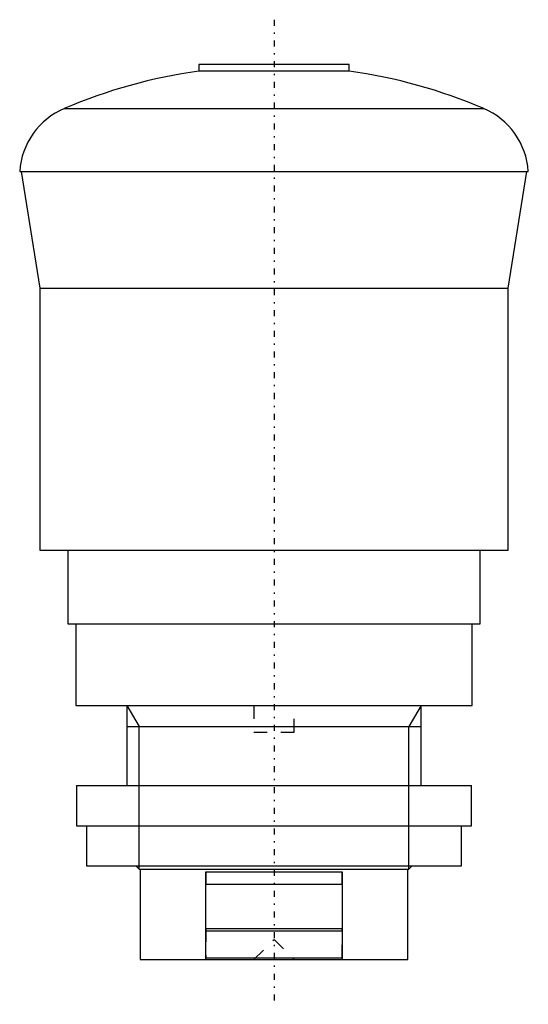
# Model space of a CAD drawing. Extents: x -19 to 19, y -3.3 to 70.2.
import ezdxf

# ---------------------------------------------------------------- set-up
doc = ezdxf.new("R2010")
doc.units = 0
doc.linetypes.add('CENTER', pattern=[1.5, 0.45, -0.5, 0.05, -0.5])
doc.linetypes.add('DASHED', pattern=[2, 1, -1])
for name, color, linetype in [('AM_0', 7, 'CONTINUOUS'), ('AM_10', 7, 'CONTINUOUS'), ('AM_3', 7, 'DASHED'), ('AM_7', 7, 'CENTER'), ('CONNECTIONPOINTS', 1, 'CONTINUOUS')]:
    doc.layers.add(name, color=color, linetype=linetype)

msp = doc.modelspace()

# ---------------------------------------------------------------- linework, layer by layer
at = {"layer": 'AM_0', "color": 7, "linetype": 'CONTINUOUS'}
for p, q in [((-5.625, 66.9), (-5.625, 66.408)), ((5.625, 66.9), (-5.625, 66.9)), ((5.625, 66.408), (-5.625, 66.408)), ((5.625, 66.408), (5.625, 66.9)), ((-15.666, 63.61), (15.666, 63.61)), ((-19, 58.904), (19, 58.904)), ((-18.882, 58.904), (-17.5, 50.178)), ((17.5, 50.178), (18.882, 58.904)), ((-17.5, 50.178), (-17.5, 30.6)), ((-17.5, 50.178), (17.5, 50.178)), ((17.5, 30.6), (17.5, 50.178)), ((-17.5, 30.6), (17.5, 30.6)), ((-15.4, 30.6), (-15.4, 25.1)), ((15.4, 25.1), (15.4, 30.6)), ((-15.4, 25.1), (15.4, 25.1)), ((-14.8, 25.1), (-14.8, 19)), ((14.8, 19), (14.8, 25.1)), ((-14.8, 19), (14.8, 19)), ((-11, 19), (-11, 13)), ((11, 13), (11, 19)), ((-14.75, 13), (-14.75, 10)), ((-14.75, 13), (14.75, 13)), ((14.75, 10), (14.75, 13)), ((-14.75, 10), (14.75, 10)), ((-14, 10), (-14, 7)), ((14, 7), (14, 10)), ((-14, 7), (14, 7)), ((-10.33, 7), (-10.08, 6.75)), ((-10.08, 6.75), (10.08, 6.75)), ((-10, 6.75), (-10, 0)), ((10, 0), (10, 6.75)), ((10.08, 6.75), (10.33, 7)), ((-5.1, 0), (-5.1, 6.55)), ((-5.1, 6.55), (5.1, 6.55)), ((5.1, 6.55), (5.1, 0)), ((5.1, 5.6), (-5.1, 5.6)), ((-5.1, 2.33), (5.1, 2.33)), ((-5.1, 2.15), (5.1, 2.15)), ((-10, 0), (10, 0)), ((5.1, 0.107), (-5.1, 0.107))]:
    msp.add_line(p, q, dxfattribs=at)
for centre, radius, start, end in [((0, 26.805), 40, 98.08402, 113.05641), ((0, 26.805), 40, 66.94359, 81.91598), ((-13.511, 58.549), 5.5, 113.05712, 176.30109), ((13.511, 58.549), 5.5, 3.69891, 66.94288)]:
    msp.add_arc(centre, radius, start, end, dxfattribs=at)
at = {"layer": 'AM_10', "color": 7, "linetype": 'CONTINUOUS'}
for p, q in [((-11, 19), (-10.08, 17.407)), ((11, 19), (10.08, 17.407)), ((-11, 17.407), (11, 17.407)), ((-10.08, 6.75), (-10.08, 17.407)), ((10.08, 6.75), (10.08, 17.407))]:
    msp.add_line(p, q, dxfattribs=at)
at = {"layer": 'AM_3', "color": 6, "linetype": 'DASHED'}
for p, q in [((-1.5, 19), (-1.5, 17)), ((1.5, 17), (1.5, 19)), ((-1.5, 17), (1.5, 17)), ((-5.1, 6.55), (-5.1, 5.6)), ((5.1, 5.6), (5.1, 6.55)), ((-5.1, 2.33), (-5.1, 0.107)), ((5.1, 0.107), (5.1, 2.33)), ((-1.5, 0), (0, 1.5)), ((0, 1.5), (1.5, 0))]:
    msp.add_line(p, q, dxfattribs=at)
at = {"layer": 'AM_7', "color": 4, "linetype": 'CENTER'}
msp.add_line((0, 70.245), (0, -3.345), dxfattribs=at)
at = {"layer": 'CONNECTIONPOINTS', "color": 1, "linetype": 'CONTINUOUS'}
msp.add_point((0, 0), dxfattribs=at)

doc.saveas('drawing.dxf')
